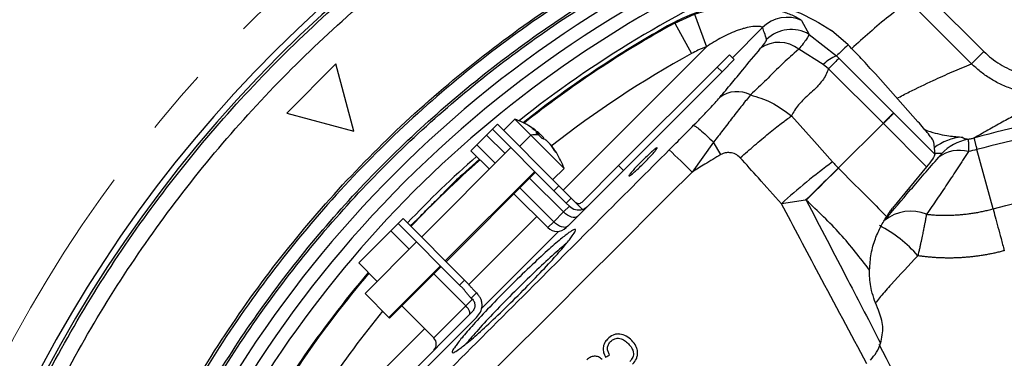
# Model space of a CAD drawing. Header units: millimetres. Extents: x 0 to 594, y 0 to 420.
# Tile 46 of 65: x 339 to 377, y 292 to 305. Entities that reach past the tile are written whole.
import ezdxf

# ---------------------------------------------------------------- set-up
doc = ezdxf.new("R2010")
doc.units = ezdxf.units.MM
doc.linetypes.add('CENTERX2', pattern=[20.32, 12.7, -2.54, 2.54, -2.54])
doc.layers.add('SLD-0', color=7, linetype='Continuous')
doc.styles.add('SLDTEXTSTYLE0', font='TXT', dxfattribs={"width": 0.75})
doc.dimstyles.new('SLDDIMSTYLE3', dxfattribs={"dimtxt": 3.5, "dimasz": 3.2, "dimexe": 0, "dimexo": 0.0625, "dimgap": 0.875, "dimtad": 1, "dimdec": 1, "dimlfac": 3, "dimrnd": 1e-09, "dimzin": 12, "dimdsep": 46, "dimtxsty": 'SLDTEXTSTYLE0', "dimsah": 1, "dimcen": 0.09, "dimadec": 0, "dimazin": 3, "dimtfac": 1, "dimtdec": 1, "dimtofl": 0, "dimtmove": 0, "dimatfit": 3, "dimfxl": 1, "dimfrac": 2, "dimtolj": 1, "dimtzin": 12, "dimarcsym": 0})

# ---------------------------------------------------------------- blocks, each defined once
blk = doc.blocks.new('_D_6')
at = {"layer": 'SLD-0', "color": 7, "transparency": 16777216}
for p, q in [((383.806, 319.83), (321.065, 319.83)), ((322.065, 216.242), (322.065, 319.83)), ((310.241, 273.855), (310.241, 274.921)), ((310.241, 274.921), (315.798, 274.921)), ((315.798, 274.921), (315.798, 273.855)), ((310.241, 262.217), (310.241, 261.151)), ((315.798, 261.151), (315.798, 262.217)), ((310.241, 261.151), (315.798, 261.151)), ((383.806, 216.242), (321.065, 216.242))]:
    blk.add_line(p, q, dxfattribs=at)
for points in [[(322.065, 319.83), (321.515, 316.63), (322.615, 316.63)], [(322.065, 216.242), (322.615, 219.442), (321.515, 219.442)]]:
    blk.add_solid(points, dxfattribs=at)
at = {"layer": 'SLD-0', "color": 7, "transparency": 16777216, "char_height": 3.5, "attachment_point": 1, "rotation": 90, "style": 'SLDTEXTSTYLE0'}
for s, insert in [('310.8', (317.553, 264.856)), ('12.23', (311.286, 262.217)), ('%%c', (317.553, 259.578))]:
    blk.add_mtext(s, dxfattribs=dict(at, insert=insert))

msp = doc.modelspace()

# ---------------------------------------------------------------- linework, layer by layer
at = {"color": 7, "linetype": 'Continuous', "lineweight": 25}
for p, q in [((373.971, 306.05), (376.386, 303.636)), ((375.915, 303.165), (373.501, 305.579)), ((364.547, 304.723), (365.304, 305.068)), ((365.304, 305.068), (365.764, 303.817)), ((364.547, 304.723), (365.19, 303.555)), ((369.405, 304.822), (369.693, 304.29)), ((367.91, 304.552), (366.754, 303.396)), ((369.693, 304.29), (370.744, 303.467)), ((371.188, 303.887), (370.553, 304.44)), ((360.274, 298.327), (365.764, 303.817)), ((369.297, 303.718), (369.124, 303.571)), ((370.234, 303.136), (369.297, 303.718)), ((376.386, 303.636), (375.915, 303.165)), ((351.572, 303.156), (349.687, 301.27)), ((352.262, 300.58), (351.572, 303.156)), ((366.169, 303.039), (366.641, 303.51)), ((366.829, 303.322), (366.358, 302.85)), ((366.641, 303.51), (366.829, 303.322)), ((370.837, 303.373), (372.926, 301.284)), ((362.398, 299.268), (366.169, 303.039)), ((362.587, 299.079), (366.358, 302.85)), ((366.358, 302.85), (366.169, 303.039)), ((370.436, 302.972), (370.234, 303.136)), ((372.525, 300.883), (370.436, 302.972)), ((373.863, 300.946), (372.23, 302.776)), ((349.687, 301.27), (352.262, 300.58)), ((372.934, 301.276), (374.51, 299.7)), ((358.423, 301.044), (357.99, 300.611)), ((358.423, 301.044), (359.036, 300.432)), ((357.341, 300.434), (357.566, 300.658)), ((357.566, 300.658), (357.755, 300.847)), ((357.566, 300.658), (359.923, 298.301)), ((357.755, 300.847), (360.112, 298.49)), ((370.812, 299.17), (372.525, 300.882)), ((372.539, 300.871), (372.525, 300.882)), ((374.19, 299.218), (372.538, 300.87)), ((356.966, 300.058), (357.341, 300.434)), ((358.048, 299.726), (357.341, 300.434)), ((358.603, 299.999), (359.036, 300.432)), ((359.036, 300.432), (360.309, 299.158)), ((359.318, 300.456), (359.356, 300.494)), ((359.327, 300.447), (359.374, 300.493)), ((359.538, 300.312), (359.521, 300.296)), ((366.036, 300.165), (365.211, 299.017)), ((366.315, 299.686), (366.036, 300.165)), ((374.459, 300.18), (374.51, 299.7)), ((358.273, 299.951), (354.849, 296.527)), ((356.741, 299.833), (356.966, 300.058)), ((356.741, 299.833), (357.448, 299.126)), ((356.966, 300.058), (357.673, 299.351)), ((359.758, 300.109), (359.746, 300.097)), ((359.841, 300.008), (359.828, 299.995)), ((376.738, 297.607), (376.118, 299.876)), ((357.069, 299.506), (356.407, 298.91)), ((374.757, 299.721), (374.507, 299.733)), ((355.762, 295.614), (359.186, 299.038)), ((355.792, 295.584), (359.216, 299.008)), ((359.876, 298.726), (360.309, 299.158)), ((360.984, 297.853), (362.398, 299.268)), ((361.219, 297.712), (362.587, 299.079)), ((362.398, 299.268), (362.587, 299.079)), ((374.19, 299.218), (372.89, 297.63)), ((360.288, 297.487), (358.991, 298.784)), ((358.616, 298.408), (359.912, 297.112)), ((359.923, 298.301), (360.112, 298.49)), ((360.395, 297.83), (359.923, 298.301)), ((360.112, 298.49), (360.583, 298.018)), ((355.69, 298.213), (355.688, 298.214)), ((358.391, 298.183), (359.687, 296.887)), ((360.583, 298.018), (360.395, 297.83)), ((360.748, 297.853), (360.583, 298.018)), ((369.56, 297.936), (368.63, 297.805)), ((360.288, 297.487), (360.512, 297.712)), ((360.512, 297.712), (360.395, 297.83)), ((360.748, 297.853), (361.014, 297.588)), ((361.219, 297.712), (360.826, 297.319)), ((354.142, 297.234), (353.953, 297.045)), ((356.499, 294.877), (354.142, 297.234)), ((354.628, 297.154), (354.629, 297.153)), ((356.659, 294.712), (359.261, 297.314)), ((359.912, 297.112), (360.288, 297.487)), ((360.826, 297.319), (360.451, 296.943)), ((353.672, 296.765), (352.445, 295.537)), ((353.672, 296.765), (353.953, 297.045)), ((354.38, 296.057), (353.672, 296.765)), ((356.31, 294.688), (353.953, 297.045)), ((360.102, 296.744), (357.152, 293.794)), ((359.687, 296.887), (359.912, 297.112)), ((360.451, 296.943), (360.395, 296.887)), ((354.66, 296.338), (352.687, 294.365)), ((352.445, 295.537), (353.152, 294.83)), ((353.6, 293.452), (355.573, 295.425)), ((353.63, 293.422), (355.603, 295.395)), ((356.548, 293.889), (355.322, 295.115)), ((356.499, 294.877), (356.31, 294.688)), ((356.499, 294.877), (356.616, 294.76)), ((356.427, 294.571), (356.31, 294.688)), ((353.6, 293.452), (352.687, 294.365)), ((356.548, 293.889), (356.8, 294.142)), ((356.95, 294.386), (356.753, 294.189)), ((356.753, 294.189), (356.8, 294.142)), ((356.95, 294.386), (356.997, 294.338)), ((354.094, 293.887), (355.32, 292.661)), ((355.32, 292.661), (356.548, 293.889)), ((352.067, 288.937), (356.766, 293.635)), ((352.256, 288.749), (356.954, 293.447)), ((353.63, 293.422), (353.6, 293.452)), ((349.025, 287.078), (354.964, 293.017))]:
    msp.add_line(p, q, dxfattribs=at)
at = {"color": 7, "linetype": 'Continuous', "lineweight": 25, "flags": 128}
for points in [[(364.547, 304.723), (364.613, 304.781), (364.665, 304.826)], [(369.021, 301.168), (369.9, 300.181), (370.591, 299.406)], [(369.582, 297.94), (369.765, 298.122), (369.943, 298.298), (370.113, 298.467), (370.275, 298.628), (370.428, 298.779), (370.57, 298.92), (370.7, 299.049), (370.817, 299.165)], [(360.826, 297.319), (360.783, 297.289), (360.728, 297.275), (360.664, 297.276), (360.592, 297.291), (360.515, 297.322), (360.437, 297.366), (360.36, 297.422), (360.288, 297.487)], [(360.451, 296.943), (360.408, 296.914), (360.353, 296.899), (360.288, 296.9), (360.216, 296.916), (360.14, 296.947), (360.062, 296.991), (359.985, 297.046), (359.912, 297.112)], [(356.688, 293.558), (356.702, 293.581), (356.707, 293.612), (356.702, 293.651), (356.687, 293.694), (356.663, 293.742), (356.631, 293.792), (356.592, 293.841), (356.548, 293.889)]]:
    msp.add_lwpolyline(points, dxfattribs=at)
at = {"color": 7, "linetype": 'Continuous', "lineweight": 25}
for centre, radius, start, end in [((384.806, 268.036), 50.333, 87.9253, 174.003), ((384.806, 268.036), 50.1, 88.0382, 174.0949), ((384.806, 268.036), 43.78, 109.7564, 160.2437), ((384.806, 268.036), 43.28, 109.7564, 160.2437), ((384.806, 268.036), 42.771, 113.5856, 156.4144), ((384.806, 268.036), 42.104, 113.5856, 128.5165), ((384.688, 268.154), 41.783, 118.6352, 128.3829), ((384.688, 268.154), 41.749, 118.8447, 128.3613), ((368.853, 303.605), 1.336, 65.5902, 134.8891), ((369.009, 303.143), 1.336, 59.185, 134.8476), ((368.541, 302.778), 1.206, 51.2079, 125.6515), ((384.688, 268.154), 40.416, 118.8447, 127.9831), ((371.281, 302.082), 1.485, 111.2172, 134.8178), ((366.936, 300.997), 1.1, 62.4913, 126.988), ((384.806, 268.036), 33.466, 90, 105.1965), ((357.348, 298.083), 3.15, 57.7413, 70.0436), ((384.806, 268.036), 33.004, 90, 105.2622), ((357.348, 298.083), 3.15, 53.5748, 57.7413), ((359.182, 299.544), 0.899, 79.4546, 99.3496), ((375.698, 298.364), 1.993, 94.3052, 127.5184), ((376.17, 298.324), 1.986, 101.4796, 135.313), ((357.348, 298.083), 3.15, 32.1553, 38.2797), ((357.348, 298.083), 3.15, 19.9564, 32.1553), ((351.78, 285.913), 18.765, 44.2929, 48.0225), ((375.446, 298.537), 1.311, 74.6982, 127.0493), ((384.806, 268.036), 42.104, 131.4063, 136.4116), ((384.688, 268.154), 41.749, 131.3757, 136.4236), ((385.255, 279.442), 24.77, 126.2986, 132.1566), ((584.192, 81.272), 304.976, 134.39987, 134.73004), ((360.866, 298.066), 0.5, 225, 287.1819), ((373.582, 295.907), 1.61, 67.9454, 128.0885), ((360.041, 297.241), 0.5, 225, 315), ((370.086, 292.532), 4.998, 41.0201, 62.5012), ((384.688, 268.154), 41.783, 139.7187, 151.3648), ((384.688, 268.154), 41.749, 139.7225, 151.1553), ((384.688, 268.154), 40.416, 140.8142, 151.1553), ((355.084, 292.425), 0.333, 315, 45)]:
    msp.add_arc(centre, radius, start, end, dxfattribs=at)
for points, knots in [([(335.099, 273.131), (335.194, 274.042), (335.425, 276.255), (336.145, 279.72), (337.203, 283.503), (338.565, 287.19), (340.21, 290.759), (342.13, 294.188), (344.314, 297.456), (346.747, 300.542), (349.415, 303.428), (352.3, 306.095), (355.387, 308.528), (358.654, 310.712), (362.083, 312.632), (365.652, 314.278), (369.339, 315.637), (373.122, 316.706), (376.976, 317.468), (380.879, 317.947), (383.497, 318.006), (384.806, 318.036)], [0, 0, 0, 0, 0.0374, 0.090878, 0.144356, 0.197833, 0.251311, 0.304789, 0.358267, 0.411744, 0.465222, 0.5187, 0.572178, 0.625656, 0.679133, 0.732611, 0.786089, 0.839567, 0.893044, 0.946522, 1, 1, 1, 1]), ([(335.671, 272.864), (335.772, 273.833), (336.006, 276.088), (336.728, 279.579), (337.774, 283.317), (339.12, 286.96), (340.745, 290.486), (342.642, 293.874), (344.8, 297.102), (347.204, 300.152), (349.839, 303.003), (352.69, 305.639), (355.74, 308.043), (358.968, 310.2), (362.356, 312.097), (365.882, 313.723), (369.525, 315.066), (373.262, 316.121), (377.07, 316.874), (380.926, 317.348), (383.513, 317.407), (384.806, 317.436)], [0, 0, 0, 0, 0.040141, 0.093466, 0.146792, 0.200117, 0.253443, 0.306768, 0.360094, 0.413419, 0.466745, 0.52007, 0.573396, 0.626721, 0.680047, 0.733372, 0.786698, 0.840023, 0.893349, 0.946674, 1, 1, 1, 1]), ([(340.019, 270.795), (340.035, 271.218), (340.099, 272.939), (340.555, 275.933), (341.387, 279.742), (342.571, 283.461), (344.066, 287.065), (345.869, 290.525), (347.965, 293.816), (350.338, 296.912), (352.972, 299.792), (355.844, 302.432), (358.935, 304.813), (362.221, 306.917), (365.676, 308.73), (369.277, 310.23), (372.99, 311.436), (375.535, 311.963), (376.808, 312.227)], [0, 0, 0, 0, 0.021238, 0.086489, 0.15174, 0.21699, 0.282241, 0.347492, 0.412743, 0.477994, 0.543244, 0.608495, 0.673746, 0.738997, 0.804248, 0.869498, 0.934749, 1, 1, 1, 1]), ([(364.665, 304.826), (365.14, 305.038), (366.092, 305.461), (367.667, 305.554), (369.219, 305.257), (370.108, 304.712), (370.553, 304.44)], [0, 0, 0, 0, 0.249646, 0.499591, 0.749689, 1, 1, 1, 1]), ([(373.501, 305.579), (372.998, 305.182), (372.252, 304.592), (371.552, 303.954), (371.323, 303.746)], [0, 0, 0, 0, 0.673025, 1, 1, 1, 1]), ([(365.304, 305.068), (365.764, 305.2), (366.452, 305.397), (367.385, 305.409), (368.037, 305.337), (368.604, 305.198), (369.037, 305.036), (369.327, 304.889), (369.379, 304.844), (369.405, 304.822)], [0, 0, 0, 0, 0.272139, 0.40746, 0.539797, 0.666302, 0.784919, 0.895371, 1, 1, 1, 1]), ([(367.91, 304.552), (367.906, 304.558), (367.898, 304.57), (367.832, 304.588), (367.733, 304.597), (367.568, 304.594), (367.369, 304.564), (367.157, 304.509), (366.828, 304.403), (366.347, 304.186), (365.959, 303.94), (365.764, 303.817)], [0, 0, 0, 0, 0.065016, 0.12713, 0.188445, 0.251142, 0.365509, 0.430096, 0.500415, 0.749907, 1, 1, 1, 1]), ([(368.066, 304.09), (368.04, 304.179), (367.992, 304.337), (367.935, 304.486), (367.91, 304.552)], [0, 0, 0, 0, 0.5599997, 1, 1, 1, 1]), ([(369.693, 304.29), (369.677, 304.248), (369.643, 304.164), (369.412, 303.867), (369.297, 303.718)], [0, 0, 0, 0, 0.499949, 1, 1, 1, 1]), ([(367.838, 303.758), (367.914, 303.852), (368.05, 304.02), (368.061, 304.069), (368.066, 304.09)], [0, 0, 0, 0, 0.559837, 1, 1, 1, 1]), ([(365.764, 303.817), (365.655, 303.774), (365.458, 303.697), (365.272, 303.599), (365.19, 303.555)], [0, 0, 0, 0, 0.559915, 1, 1, 1, 1]), ([(366.274, 301.875), (366.425, 302.056), (366.727, 302.417), (367.216, 303.015), (367.602, 303.476), (367.838, 303.758)], [0, 0, 0, 0, 0.2800257, 0.5600704, 1, 1, 1, 1]), ([(369.124, 303.571), (368.939, 303.405), (368.562, 303.066), (368.057, 302.542), (367.653, 302.167), (367.444, 301.972)], [0, 0, 0, 0, 0.316443, 0.644977, 1, 1, 1, 1]), ([(371.188, 303.887), (371.105, 303.809), (370.956, 303.67), (370.809, 303.529), (370.744, 303.467)], [0, 0, 0, 0, 0.55991, 1, 1, 1, 1]), ([(372.23, 302.776), (372.059, 302.964), (371.755, 303.299), (371.361, 303.708), (371.188, 303.887)], [0, 0, 0, 0, 0.5600877, 1, 1, 1, 1]), ([(376.386, 303.636), (376.573, 303.449), (376.779, 303.286), (377.117, 303.08), (377.234, 303.018), (377.472, 302.909), (377.593, 302.861), (377.842, 302.781), (377.969, 302.748), (378.228, 302.697), (378.359, 302.679), (378.75, 302.649), (379.011, 302.659), (379.272, 302.701)], [0, 0, 0, 0, 0.25, 0.25, 0.375, 0.375, 0.5, 0.5, 0.625, 0.625, 0.75, 0.75, 1, 1, 1, 1]), ([(370.744, 303.467), (370.761, 303.449), (370.792, 303.418), (370.823, 303.387), (370.837, 303.373)], [0, 0, 0, 0, 0.55998, 1, 1, 1, 1]), ([(373.061, 301.844), (373.216, 301.924), (373.668, 302.16), (374.375, 302.495), (375.172, 302.856), (375.668, 303.062), (375.915, 303.165)], [0, 0, 0, 0, 0.168571, 0.494808, 0.748621, 1, 1, 1, 1]), ([(379.377, 302.043), (379.337, 302.037), (379.259, 302.025), (379.144, 302.012), (379.034, 302.003), (378.931, 301.997), (378.833, 301.993), (378.741, 301.992), (378.656, 301.993), (378.578, 301.996), (378.505, 302), (378.295, 302.014), (377.96, 302.061), (377.574, 302.163), (377.276, 302.27), (377.048, 302.368), (376.83, 302.478), (376.623, 302.599), (376.428, 302.729), (376.245, 302.868), (376.073, 303.012), (375.967, 303.115), (375.915, 303.165)], [0, 0, 0, 0, 0.032189, 0.062865, 0.091983, 0.119506, 0.1454, 0.169634, 0.192183, 0.213025, 0.232142, 0.249517, 0.380745, 0.499629, 0.566312, 0.632018, 0.696629, 0.760039, 0.822155, 0.882897, 0.942197, 1, 1, 1, 1]), ([(370.436, 302.972), (370.406, 302.891), (370.345, 302.726), (370.203, 302.515), (370.046, 302.33), (369.86, 302.147), (369.659, 301.961), (369.456, 301.77), (369.278, 301.582), (369.13, 301.392), (369.057, 301.24), (369.021, 301.168)], [0, 0, 0, 0, 0.105935, 0.215969, 0.329327, 0.422019, 0.558487, 0.686986, 0.787399, 0.898178, 1, 1, 1, 1]), ([(379.377, 302.043), (379.286, 302.002), (379.1, 301.92), (378.82, 301.792), (378.537, 301.659), (378.249, 301.521), (377.957, 301.377), (377.59, 301.192), (377.139, 300.955), (376.596, 300.658), (376.227, 300.444), (376.036, 300.333)], [0, 0, 0, 0, 0.078464, 0.1588757, 0.2412352, 0.3255425, 0.4117974, 0.5000001, 0.6533724, 0.8200392, 1, 1, 1, 1]), ([(365.269, 300.807), (365.376, 300.915), (365.59, 301.132), (365.957, 301.516), (366.153, 301.739), (366.274, 301.875)], [0, 0, 0, 0, 0.279571, 0.558986, 1, 1, 1, 1]), ([(367.444, 301.972), (367.342, 301.843), (367.142, 301.588), (366.769, 301.119), (366.404, 300.636), (366.155, 300.316), (366.036, 300.165)], [0, 0, 0, 0, 0.269624, 0.532252, 0.778195, 1, 1, 1, 1]), ([(367.444, 301.972), (367.716, 301.889), (368.289, 301.712), (368.769, 301.355), (369.021, 301.168)], [0, 0, 0, 0, 0.47462, 1, 1, 1, 1]), ([(372.934, 301.276), (372.917, 301.258), (372.886, 301.225), (372.761, 301.098), (372.644, 300.978), (372.568, 300.901), (372.539, 300.871)], [0, 0, 0, 0, 0.373739, 0.665079, 0.873869, 1, 1, 1, 1]), ([(372.926, 301.284), (372.928, 301.282), (372.931, 301.28), (372.933, 301.277), (372.934, 301.276)], [0, 0, 0, 0, 0.56, 1, 1, 1, 1]), ([(367.057, 299.565), (367.24, 299.726), (367.613, 300.053), (368.151, 300.502), (368.641, 300.893), (368.896, 301.077), (369.021, 301.168)], [0, 0, 0, 0, 0.246518, 0.5, 0.753482, 1, 1, 1, 1]), ([(374.459, 300.18), (374.448, 300.209), (374.425, 300.267), (374.252, 300.5), (374.01, 300.777), (373.863, 300.946)], [0, 0, 0, 0, 0.278481, 0.561336, 1, 1, 1, 1]), ([(359.356, 300.494), (359.308, 300.529), (359.224, 300.593), (359.134, 300.649), (359.094, 300.674)], [0, 0, 0, 0, 0.559957, 1, 1, 1, 1]), ([(359.356, 300.494), (359.334, 300.503), (359.296, 300.52), (359.252, 300.531), (359.233, 300.536)], [0, 0, 0, 0, 0.559957, 1, 1, 1, 1]), ([(359.233, 300.536), (359.254, 300.516), (359.293, 300.481), (359.33, 300.444), (359.346, 300.428)], [0, 0, 0, 0, 0.559989, 1, 1, 1, 1]), ([(359.273, 300.576), (359.283, 300.569), (359.302, 300.553), (359.334, 300.527), (359.363, 300.502), (359.372, 300.489), (359.367, 300.488), (359.36, 300.492), (359.356, 300.494)], [0, 0, 0, 0, 0.130574, 0.257512, 0.499757, 0.74221, 0.869279, 1, 1, 1, 1]), ([(364.331, 299.863), (364.506, 300.039), (364.82, 300.353), (365.132, 300.668), (365.269, 300.807)], [0, 0, 0, 0, 0.559826, 1, 1, 1, 1]), ([(365.269, 300.807), (365.291, 300.799), (365.336, 300.781), (365.513, 300.641), (365.752, 300.433), (365.943, 300.252), (366.036, 300.165)], [0, 0, 0, 0, 0.243813, 0.5, 0.756187, 1, 1, 1, 1]), ([(374.119, 300.646), (374.156, 300.631), (374.338, 300.554), (374.765, 300.444), (375.199, 300.379), (375.481, 300.364), (375.526, 300.356), (375.548, 300.351)], [0, 0, 0, 0, 0.04326, 0.214085, 0.584402, 0.786714, 1, 1, 1, 1]), ([(359.346, 300.428), (359.367, 300.408), (359.403, 300.37), (359.438, 300.332), (359.453, 300.315)], [0, 0, 0, 0, 0.559989, 1, 1, 1, 1]), ([(359.538, 300.312), (359.535, 300.317), (359.529, 300.327), (359.509, 300.352), (359.473, 300.392), (359.426, 300.435), (359.386, 300.47), (359.366, 300.486), (359.356, 300.494)], [0, 0, 0, 0, 0.130574, 0.257512, 0.499757, 0.74221, 0.869279, 1, 1, 1, 1]), ([(359.453, 300.315), (359.478, 300.309), (359.522, 300.298), (359.56, 300.28), (359.577, 300.273)], [0, 0, 0, 0, 0.559957, 1, 1, 1, 1]), ([(359.577, 300.273), (359.582, 300.27), (359.591, 300.264), (359.617, 300.244), (359.656, 300.208), (359.7, 300.161), (359.734, 300.121), (359.75, 300.101), (359.759, 300.091)], [0, 0, 0, 0, 0.130574, 0.257512, 0.499757, 0.74221, 0.869279, 1, 1, 1, 1]), ([(375.548, 300.351), (375.56, 300.345), (375.583, 300.332), (375.62, 300.314), (375.657, 300.3), (375.696, 300.288), (375.734, 300.278), (375.761, 300.273), (375.774, 300.271)], [0, 0, 0, 0, 0.181458, 0.357016, 0.526661, 0.690381, 0.848164, 1, 1, 1, 1]), ([(375.774, 300.271), (375.818, 300.28), (375.862, 300.289), (375.949, 300.31), (375.993, 300.321), (376.036, 300.333)], [0, 0, 0, 0, 0.5, 0.5, 1, 1, 1, 1]), ([(375.774, 300.271), (375.775, 300.27), (375.777, 300.269), (375.78, 300.262), (375.783, 300.252), (375.785, 300.238), (375.787, 300.221), (375.789, 300.2), (375.791, 300.175), (375.793, 300.142), (375.795, 300.098), (375.796, 300.039), (375.796, 299.97), (375.795, 299.892), (375.793, 299.832), (375.792, 299.802)], [0, 0, 0, 0, 0.0615802, 0.1235013, 0.1857276, 0.2482223, 0.3109478, 0.3738655, 0.4369368, 0.5001226, 0.5948974, 0.6924449, 0.7926034, 0.8951896, 1, 1, 1, 1]), ([(376.034, 300.332), (376.033, 300.332), (376.031, 300.331), (376.029, 300.331), (376.026, 300.33), (376.025, 300.329), (376.023, 300.328), (376.021, 300.327), (376.019, 300.325), (376.018, 300.323), (376.017, 300.321), (376.016, 300.318), (376.016, 300.315), (376.015, 300.311), (376.015, 300.306), (376.016, 300.3), (376.017, 300.29), (376.02, 300.273), (376.026, 300.245), (376.035, 300.205), (376.047, 300.156), (376.062, 300.098), (376.078, 300.032), (376.097, 299.959), (376.111, 299.904), (376.118, 299.876)], [0, 0, 0, 0, 0.003, 0.007797, 0.014517, 0.023202, 0.033871, 0.046534, 0.061197, 0.077864, 0.096537, 0.117219, 0.13991, 0.164611, 0.191324, 0.220049, 0.250786, 0.319701, 0.403272, 0.501498, 0.601199, 0.7009, 0.8006, 0.9003, 1, 1, 1, 1]), ([(352.98, 288.512), (355.1, 290.629), (358.888, 294.409), (362.667, 298.196), (364.331, 299.863)], [0, 0, 0, 0, 0.559988, 1, 1, 1, 1]), ([(359.841, 300.008), (359.834, 300.018), (359.818, 300.037), (359.792, 300.069), (359.767, 300.097), (359.755, 300.107), (359.755, 300.105), (359.755, 300.104)], [0, 0, 0, 0, 0.1693349, 0.3339545, 0.6481101, 0.9625366, 1, 1, 1, 1]), ([(359.759, 300.091), (359.794, 300.043), (359.858, 299.959), (359.914, 299.869), (359.939, 299.829)], [0, 0, 0, 0, 0.559957, 1, 1, 1, 1]), ([(360.021, 299.747), (359.99, 299.797), (359.933, 299.887), (359.869, 299.971), (359.841, 300.008)], [0, 0, 0, 0, 0.559957, 1, 1, 1, 1]), ([(359.939, 299.829), (359.956, 299.816), (359.987, 299.791), (360.011, 299.76), (360.021, 299.747)], [0, 0, 0, 0, 0.559956, 1, 1, 1, 1]), ([(362.793, 298.864), (362.801, 298.865), (362.819, 298.866), (362.909, 298.935), (363.04, 299.049), (363.196, 299.194), (363.374, 299.368), (363.548, 299.546), (363.693, 299.701), (363.807, 299.833), (363.875, 299.923), (363.877, 299.94), (363.878, 299.948)], [0, 0, 0, 0, 0.0905183, 0.2049658, 0.2953783, 0.3950189, 0.5, 0.6049811, 0.7046217, 0.7950342, 0.9094817, 1, 1, 1, 1]), ([(363.878, 299.948), (363.87, 299.948), (363.852, 299.946), (363.762, 299.877), (363.631, 299.763), (363.475, 299.619), (363.297, 299.445), (363.123, 299.267), (362.978, 299.111), (362.864, 298.98), (362.796, 298.89), (362.794, 298.872), (362.793, 298.864)], [0, 0, 0, 0, 0.0905183, 0.2049658, 0.2953783, 0.3950189, 0.5, 0.6049811, 0.7046217, 0.7950342, 0.9094817, 1, 1, 1, 1]), ([(367.057, 299.565), (367, 299.615), (366.885, 299.716), (366.675, 299.766), (366.478, 299.761), (366.369, 299.711), (366.315, 299.686)], [0, 0, 0, 0, 0.280077, 0.559715, 0.779828, 1, 1, 1, 1]), ([(375.792, 299.802), (375.76, 299.751), (375.693, 299.647), (375.593, 299.492), (375.49, 299.333), (375.356, 299.126), (375.187, 298.869), (374.92, 298.468), (374.654, 298.075), (374.388, 297.688), (374.255, 297.497), (374.186, 297.399)], [0, 0, 0, 0, 0.05947, 0.120944, 0.184447, 0.249994, 0.371359, 0.499984, 0.749991, 0.871438, 1, 1, 1, 1]), ([(366.315, 299.686), (366.107, 299.564), (365.737, 299.345), (365.372, 299.117), (365.211, 299.017)], [0, 0, 0, 0, 0.5602687, 1, 1, 1, 1]), ([(368.63, 297.805), (368.337, 298.134), (367.812, 298.72), (367.288, 299.307), (367.057, 299.565)], [0, 0, 0, 0, 0.56, 1, 1, 1, 1]), ([(370.591, 299.406), (370.632, 299.361), (370.704, 299.281), (370.779, 299.204), (370.812, 299.17)], [0, 0, 0, 0, 0.560025, 1, 1, 1, 1]), ([(372.589, 297.174), (372.912, 297.556), (373.24, 297.944), (373.753, 298.543), (373.927, 298.745), (374.283, 299.157), (374.466, 299.367), (374.656, 299.584)], [0, 0, 0, 0, 0.5, 0.5, 0.75, 0.75, 1, 1, 1, 1]), ([(374.51, 299.7), (374.495, 299.652), (374.467, 299.566), (374.275, 299.324), (374.19, 299.218)], [0, 0, 0, 0, 0.560106, 1, 1, 1, 1]), ([(374.656, 299.584), (374.673, 299.603), (374.689, 299.621), (374.716, 299.654), (374.728, 299.669), (374.747, 299.694), (374.754, 299.704), (374.761, 299.718), (374.761, 299.721), (374.757, 299.721)], [0, 0, 0, 0, 0.25, 0.25, 0.5, 0.5, 0.75, 0.75, 1, 1, 1, 1]), ([(365.211, 299.017), (363.315, 297.118), (359.521, 293.321), (355.724, 289.528), (353.826, 287.631)], [0, 0, 0, 0, 0.500009, 1, 1, 1, 1]), ([(370.812, 299.17), (370.813, 299.169), (370.815, 299.167), (370.817, 299.165), (370.817, 299.165)], [0, 0, 0, 0, 0.56, 1, 1, 1, 1]), ([(370.817, 299.165), (371.162, 298.819), (371.776, 298.202), (372.39, 297.584), (372.66, 297.312)], [0, 0, 0, 0, 0.56, 1, 1, 1, 1]), ([(356.407, 298.91), (356.311, 298.821), (356.119, 298.643), (355.881, 298.413), (355.717, 298.25), (355.698, 298.226), (355.688, 298.214)], [0, 0, 0, 0, 0.249998, 0.499774, 0.749442, 1, 1, 1, 1]), ([(376.738, 297.607), (378.05, 297.965), (379.387, 298.236), (382.085, 298.597), (383.445, 298.688), (386.167, 298.688), (387.528, 298.597), (390.225, 298.236), (391.562, 297.965), (392.875, 297.607)], [0, 0, 0, 0, 0.25, 0.25, 0.5, 0.5, 0.75, 0.75, 1, 1, 1, 1]), ([(354.629, 297.153), (354.637, 297.159), (354.649, 297.169), (354.715, 297.234), (354.804, 297.322), (354.954, 297.472), (355.1, 297.619), (355.238, 297.757), (355.376, 297.894), (355.52, 298.038), (355.608, 298.127), (355.674, 298.194), (355.683, 298.206), (355.69, 298.213)], [0, 0, 0, 0, 0.119394, 0.183468, 0.250284, 0.374977, 0.499669, 0.513417, 0.624645, 0.749489, 0.816375, 0.880511, 1, 1, 1, 1]), ([(369.582, 297.94), (369.578, 297.939), (369.571, 297.938), (369.564, 297.937), (369.56, 297.936)], [0, 0, 0, 0, 0.56, 1, 1, 1, 1]), ([(369.582, 297.94), (370.115, 296.917), (371.067, 295.091), (372.015, 293.263), (372.432, 292.458)], [0, 0, 0, 0, 0.56, 1, 1, 1, 1]), ([(372.008, 295.26), (371.646, 295.731), (370.909, 296.688), (370.029, 297.518), (369.582, 297.94)], [0, 0, 0, 0, 0.4918963, 1, 1, 1, 1]), ([(360.984, 297.853), (360.965, 297.839), (360.928, 297.809), (360.857, 297.8), (360.793, 297.817), (360.762, 297.842), (360.748, 297.853)], [0, 0, 0, 0, 0.291317, 0.590447, 0.807461, 1, 1, 1, 1]), ([(361.014, 297.588), (361.056, 297.605), (361.133, 297.634), (361.193, 297.688), (361.219, 297.712)], [0, 0, 0, 0, 0.556062, 1, 1, 1, 1]), ([(371.902, 291.673), (371.29, 292.817), (370.198, 294.86), (369.109, 296.905), (368.63, 297.805)], [0, 0, 0, 0, 0.56, 1, 1, 1, 1]), ([(372.66, 297.312), (372.7, 297.373), (372.773, 297.483), (372.855, 297.585), (372.89, 297.63)], [0, 0, 0, 0, 0.559942, 1, 1, 1, 1]), ([(374.186, 297.399), (374.238, 297.394), (374.343, 297.384), (374.501, 297.373), (374.662, 297.366), (374.824, 297.362), (374.989, 297.362), (375.156, 297.366), (375.324, 297.374), (375.494, 297.386), (375.667, 297.403), (375.841, 297.424), (376.017, 297.45), (376.194, 297.481), (376.374, 297.518), (376.556, 297.559), (376.677, 297.591), (376.738, 297.607)], [0, 0, 0, 0, 0.060649, 0.122349, 0.184904, 0.248117, 0.312057, 0.376764, 0.442264, 0.508594, 0.575794, 0.643908, 0.712984, 0.783072, 0.854229, 0.926516, 1, 1, 1, 1]), ([(376.738, 297.607), (376.761, 297.519), (376.789, 297.416), (376.851, 297.182), (376.886, 297.051), (376.962, 296.771), (377.002, 296.622), (377.084, 296.316), (377.126, 296.16), (377.168, 296.005)], [0, 0, 0, 0, 0.25, 0.25, 0.5, 0.5, 0.75, 0.75, 1, 1, 1, 1]), ([(354.628, 297.154), (354.617, 297.145), (354.596, 297.129), (354.48, 297.011), (354.422, 296.953)], [0, 0, 0, 0, 0.506698, 1, 1, 1, 1]), ([(372.008, 295.26), (372.022, 295.472), (372.051, 295.896), (372.221, 296.47), (372.442, 296.961), (372.587, 297.195), (372.66, 297.312)], [0, 0, 0, 0, 0.2494876, 0.4996404, 0.749211, 1, 1, 1, 1]), ([(374.186, 297.399), (374.183, 297.382), (374.177, 297.347), (374.167, 297.291), (374.156, 297.231), (374.144, 297.168), (374.132, 297.101), (374.118, 297.029), (374.103, 296.954), (374.088, 296.876), (374.071, 296.793), (374.053, 296.704), (374.033, 296.607), (374.01, 296.499), (373.985, 296.381), (373.957, 296.253), (373.927, 296.115), (373.893, 295.967), (373.869, 295.864), (373.857, 295.812)], [0, 0, 0, 0, 0.046374, 0.09354, 0.1415, 0.190254, 0.239801, 0.29014, 0.341271, 0.393191, 0.445903, 0.499406, 0.5585, 0.621738, 0.68912, 0.760642, 0.836299, 0.916086, 1, 1, 1, 1]), ([(360.743, 296.813), (360.725, 296.816), (360.687, 296.821), (360.503, 296.705), (360.176, 296.45), (359.668, 296.008), (358.992, 295.381), (358.218, 294.624), (357.461, 293.85), (356.834, 293.174), (356.392, 292.666), (356.137, 292.339), (356.021, 292.155), (356.026, 292.117), (356.029, 292.099)], [0, 0, 0, 0, 0.057891, 0.126, 0.205265, 0.295586, 0.395125, 0.5, 0.604875, 0.704414, 0.794735, 0.874, 0.942109, 1, 1, 1, 1]), ([(356.029, 292.099), (356.046, 292.097), (356.084, 292.092), (356.268, 292.208), (356.595, 292.463), (357.103, 292.905), (357.779, 293.532), (358.554, 294.289), (359.31, 295.063), (359.938, 295.739), (360.379, 296.247), (360.635, 296.574), (360.75, 296.758), (360.745, 296.796), (360.743, 296.813)], [0, 0, 0, 0, 0.057891, 0.126, 0.205265, 0.295586, 0.395125, 0.5, 0.604875, 0.704414, 0.794735, 0.874, 0.942109, 1, 1, 1, 1]), ([(360.402, 296.283), (360.389, 296.273), (360.254, 296.168), (359.848, 295.809), (359.184, 295.195), (358.407, 294.435), (357.648, 293.658), (357.033, 292.994), (356.674, 292.589), (356.569, 292.454), (356.559, 292.441)], [0, 0, 0, 0, 0.016059, 0.164362, 0.327801, 0.5, 0.672199, 0.835638, 0.983941, 1, 1, 1, 1]), ([(377.168, 296.005), (377.114, 295.991), (377.007, 295.962), (376.845, 295.924), (376.683, 295.889), (376.521, 295.858), (376.359, 295.83), (376.196, 295.805), (376.035, 295.783), (375.873, 295.765), (375.712, 295.75), (375.552, 295.739), (375.392, 295.73), (375.233, 295.725), (375.075, 295.723), (374.918, 295.724), (374.763, 295.728), (374.608, 295.735), (374.455, 295.744), (374.303, 295.757), (374.153, 295.773), (374.004, 295.79), (373.906, 295.805), (373.857, 295.812)], [0, 0, 0, 0, 0.049941, 0.099742, 0.149387, 0.198858, 0.24814, 0.297218, 0.34608, 0.394711, 0.443101, 0.491238, 0.539112, 0.586709, 0.634011, 0.681001, 0.727664, 0.773985, 0.81995, 0.865546, 0.91076, 0.955582, 1, 1, 1, 1]), ([(373.857, 295.812), (373.512, 295.447), (373.025, 294.932), (372.504, 294.34), (372.31, 294.108), (372.254, 294.03), (372.246, 294.019)], [0, 0, 0, 0, 0.620966, 0.878398, 0.983576, 1, 1, 1, 1]), ([(372.346, 293.729), (372.248, 293.975), (372.068, 294.423), (372.008, 294.949), (372.008, 295.212), (372.008, 295.26)], [0, 0, 0, 0, 0.497968, 0.908454, 1, 1, 1, 1]), ([(356.753, 294.189), (356.721, 294.223), (356.655, 294.291), (356.571, 294.397), (356.495, 294.496), (356.45, 294.546), (356.427, 294.571)], [0, 0, 0, 0, 0.249322, 0.499542, 0.749222, 1, 1, 1, 1]), ([(356.616, 294.76), (356.638, 294.735), (356.684, 294.687), (356.763, 294.59), (356.851, 294.488), (356.917, 294.42), (356.95, 294.386)], [0, 0, 0, 0, 0.24947, 0.499588, 0.750713, 1, 1, 1, 1]), ([(356.8, 294.142), (356.816, 294.124), (356.847, 294.088), (356.877, 294.023), (356.893, 293.954), (356.894, 293.859), (356.859, 293.743), (356.797, 293.671), (356.766, 293.635)], [0, 0, 0, 0, 0.124968, 0.250488, 0.375538, 0.500653, 0.748667, 1, 1, 1, 1]), ([(356.954, 293.447), (357.011, 293.513), (357.12, 293.639), (357.173, 293.847), (357.167, 294.009), (357.135, 294.131), (357.081, 294.245), (357.025, 294.307), (356.997, 294.338)], [0, 0, 0, 0, 0.259083, 0.49806, 0.623588, 0.748753, 0.874396, 1, 1, 1, 1]), ([(372.432, 292.458), (372.479, 292.672), (372.573, 293.1), (372.422, 293.519), (372.346, 293.729)], [0, 0, 0, 0, 0.500033, 1, 1, 1, 1]), ([(361.975, 292.62), (361.933, 292.571), (361.85, 292.475), (361.796, 292.287), (361.813, 292.094), (361.871, 291.981), (361.901, 291.924)], [0, 0, 0, 0, 0.250377, 0.499659, 0.748146, 1, 1, 1, 1]), ([(362.9, 292.569), (362.834, 292.626), (362.701, 292.74), (362.489, 292.816), (362.312, 292.815), (362.141, 292.766), (362.042, 292.678), (361.975, 292.62)], [0, 0, 0, 0, 0.2491667, 0.499152, 0.6266699, 0.7497948, 1, 1, 1, 1]), ([(362.09, 292.525), (362.114, 292.546), (362.163, 292.589), (362.252, 292.63), (362.347, 292.653), (362.478, 292.644), (362.629, 292.572), (362.725, 292.485), (362.773, 292.442)], [0, 0, 0, 0, 0.124166, 0.248775, 0.373886, 0.499148, 0.748799, 1, 1, 1, 1]), ([(362.055, 292.016), (362.031, 292.057), (361.985, 292.138), (361.965, 292.278), (361.999, 292.417), (362.06, 292.489), (362.09, 292.525)], [0, 0, 0, 0, 0.254436, 0.500225, 0.749475, 1, 1, 1, 1]), ([(362.773, 292.442), (362.82, 292.388), (362.905, 292.291), (362.965, 292.138), (362.967, 292.016), (362.944, 291.924), (362.898, 291.838), (362.855, 291.79), (362.832, 291.764)], [0, 0, 0, 0, 0.277922, 0.499649, 0.624319, 0.749743, 0.865696, 1, 1, 1, 1]), ([(362.934, 291.656), (362.989, 291.723), (363.072, 291.824), (363.121, 291.99), (363.13, 292.115), (363.11, 292.236), (363.048, 292.398), (362.96, 292.499), (362.9, 292.569)], [0, 0, 0, 0, 0.248045, 0.375161, 0.498827, 0.612549, 0.731194, 1, 1, 1, 1]), ([(372.041, 291.813), (372.125, 291.909), (372.295, 292.104), (372.387, 292.34), (372.432, 292.458)], [0, 0, 0, 0, 0.498118, 1, 1, 1, 1]), ([(372.367, 292.428), (373.12, 290.977), (374.813, 287.711), (377.44, 282.625), (379.184, 278.928), (380.058, 277.077)], [0, 0, 0, 0, 0.28567, 0.642461, 1, 1, 1, 1]), ([(361.766, 291.841), (361.723, 291.877), (361.659, 291.929), (361.552, 291.958), (361.468, 291.963), (361.385, 291.95), (361.28, 291.911), (361.217, 291.856), (361.175, 291.82)], [0, 0, 0, 0, 0.248239, 0.370936, 0.49853, 0.624317, 0.749414, 1, 1, 1, 1]), ([(361.901, 291.924), (361.929, 291.941), (361.981, 291.972), (362.032, 292.002), (362.055, 292.016)], [0, 0, 0, 0, 0.56, 1, 1, 1, 1])]:
    msp.add_open_spline(points, degree=3, knots=knots, dxfattribs=at)
for points in [[(381.008, 312.708), (379.706, 312.564), (377.104, 312.276), (373.267, 311.414), (369.517, 310.244), (365.884, 308.743), (362.397, 306.933), (359.081, 304.824), (355.962, 302.433), (353.064, 299.778), (350.409, 296.881), (348.018, 293.762), (345.909, 290.446), (344.099, 286.958), (342.599, 283.325), (341.428, 279.575), (340.566, 275.738), (340.278, 273.136), (340.134, 271.835)], [(342.36, 280.833), (342.717, 281.926), (343.429, 284.112), (344.818, 287.272), (346.429, 290.322), (348.277, 293.236), (350.345, 295.997), (352.621, 298.59), (355.092, 300.998), (357.743, 303.206), (360.556, 305.203), (363.518, 306.971), (366.602, 308.522), (368.748, 309.347), (369.821, 309.76)], [(342.457, 280.875), (342.813, 281.964), (343.527, 284.141), (344.915, 287.288), (346.524, 290.326), (348.369, 293.227), (350.432, 295.977), (352.703, 298.559), (355.167, 300.957), (357.81, 303.156), (360.614, 305.145), (363.567, 306.906), (366.64, 308.45), (368.779, 309.273), (369.848, 309.684)], [(370.837, 303.373), (370.81, 303.347), (370.757, 303.294), (370.543, 303.079), (370.436, 302.972)], [(372.926, 301.284), (372.9, 301.257), (372.847, 301.204), (372.633, 300.99), (372.525, 300.882)], [(376.036, 300.333), (376.035, 300.333), (376.035, 300.332), (376.034, 300.332)], [(376.118, 299.876), (376.011, 299.848), (375.902, 299.823), (375.792, 299.802)]]:
    msp.add_open_spline(points, degree=3, dxfattribs=at)
at = {"layer": 'SLD-0', "color": 7, "linetype": 'CENTERX2', "lineweight": 18}
msp.add_circle((384.806, 268.036), 51.794, dxfattribs=at)

# ---------------------------------------------------------------- dimensions: what is measured, and where the dimension line sits
at = {"layer": 'SLD-0', "color": 7}
dim = msp.add_linear_dim(base=(322.065, 319.83), p1=(384.806, 216.242), p2=(384.806, 319.83), angle=90, text='%%c<>', dimstyle='SLDDIMSTYLE3', dxfattribs=at)
dim.commit()
dim.dimension.update_dxf_attribs({"geometry": '_D_6', "text_midpoint": (322.065, 268.036), "dimtype": 160})

doc.saveas('drawing.dxf')
